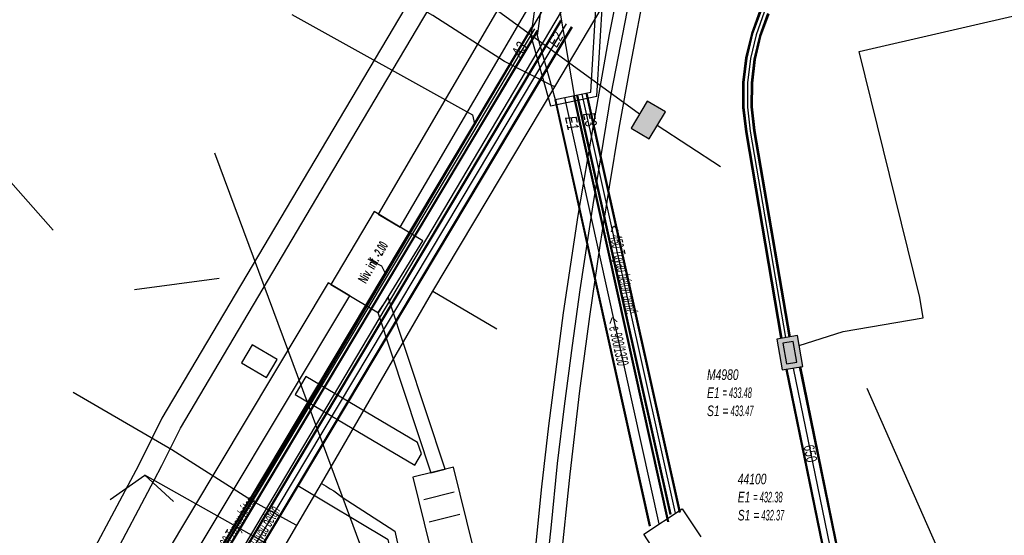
# Model space of a CAD drawing. Header units: metres. Extents: x 2695563 to 2696938, y 1260544 to 1262032.
# Tile 240 of 256: x 2696344 to 2696391, y 1261620 to 1261645. Entities that reach past the tile are written whole.
import ezdxf

# ---------------------------------------------------------------- set-up
doc = ezdxf.new("R2010")
doc.units = ezdxf.units.M
doc.header["$LTSCALE"] = 100
doc.linetypes.add('AUSGEZOGEN', pattern=[0])
doc.linetypes.add('STRICHLINIE2_S3', pattern=[0.25, 0.15, -0.1])
for name, color, linetype in [('CAD_Cadastre des conduites_Ouvrage_Conduite', 200, 'AUSGEZOGEN'), ('Eau portable_Cadastre des conduites_Conduite', 171, 'AUSGEZOGEN'), ('EU_Cadastre des conduites', 24, 'AUSGEZOGEN'), ('EU_Cadastre des conduites – Texte', 7, 'AUSGEZOGEN'), ('EU_Cadastre des conduites_Axe de tracé', 24, 'AUSGEZOGEN'), ('EU_Cadastre des conduites_Ouvrage spécial – Ligne de détail', 24, 'AUSGEZOGEN'), ('EU_Cadastre des conduites_Ouvrage spécial – Polygone de détail', 24, 'AUSGEZOGEN'), ('EU_Cadastre des conduites_Regard normalisé – Texte', 24, 'AUSGEZOGEN'), ('EU_Cadastre des conduites_Regard – Ligne de détail', 24, 'AUSGEZOGEN'), ('EU_Cadastre des conduites_Texte entrée-sortie', 24, 'AUSGEZOGEN'), ('Réseau électrique_Cadastre des conduite_Bord du tracé', 1, 'AUSGEZOGEN'), ('Réseau électrique_Cadastre des conduite_Tronçon de tracé', 1, 'AUSGEZOGEN'), ('Réseau électrique_Cadastre des conduites_Ouvrage_Surface-Ligne-Point', 1, 'AUSGEZOGEN'), ('Réseau électrique_Point altimétrique_Texte', 7, 'AUSGEZOGEN'), ('Télécommunications_SW_Cadastre des conduites_Bord du tracé', 94, 'AUSGEZOGEN'), ('Télécommunications_SW_Cadastre des conduites_Bord du tracé_Texte', 94, 'AUSGEZOGEN'), ('Télécommunications_SW_Cadastre des conduites_Ouvrage', 94, 'AUSGEZOGEN')]:
    doc.layers.add(name, color=color, linetype=linetype)
doc.styles.add('ARIAL', font='arial.ttf')
doc.styles.add('ARIALNARROW', font='ARIALN.TTF')
pattern_1 = [(0, (2703955, 1269100), (4050, 4050), [4050, -4050]), (90, (2703955, 1269100), (-4050, 4050), [4050, -4050])]
pattern_2 = [(0, (2708005, 1273150), (6075, 6075), [6075, -6075]), (90, (2708005, 1273150), (-6075, 6075), [6075, -6075])]

# ---------------------------------------------------------------- blocks, each defined once
blk = doc.blocks.new('COMPLEXOBJECT_1603')
at = {"layer": 'Réseau électrique_Cadastre des conduite_Bord du tracé', "color": 1, "linetype": 'AUSGEZOGEN', "transparency": 33554687}
blk.add_line((6337.745, 11615.16), (6337.702, 11614.09), dxfattribs=at)
for points in [[(6369.752, 11660.383), (6368.012, 11657.287), (6362.225, 11647.532), (6356.215, 11637.382), (6349.482, 11626.016), (6348.584, 11624.204), (6348.23, 11623.526), (6346.162, 11619.639)], [(6347.026, 11619.121), (6349.115, 11623.06), (6349.476, 11623.75), (6350.362, 11625.539), (6357.076, 11636.873), (6363.085, 11647.022), (6368.878, 11656.787), (6370.624, 11659.892), (6369.752, 11660.383)]]:
    blk.add_lwpolyline(points, dxfattribs=at)
for centre, radius, start, end in [((6338.386, 11624.104), 8.967, 265.902, 330.1362), ((6338.153, 11624.41), 10.33, 267.4976, 329.2028)]:
    blk.add_arc(centre, radius, start, end, dxfattribs=at)
blk = doc.blocks.new('COMPLEXOBJECT_1665')
at = {"layer": 'Réseau électrique_Cadastre des conduite_Bord du tracé', "color": 1, "linetype": 'AUSGEZOGEN', "transparency": 33554687}
blk.add_line((6345.292, 11614.062), (6345.763, 11613.044), dxfattribs=at)
blk.add_lwpolyline([(6349.245, 11616.494), (6358.441, 11631.856), (6357.412, 11632.472), (6348.288, 11617.23)], dxfattribs=at)
for centre, radius, start, end in [((6341.381, 11620.761), 7.757, 300.276, 332.9207), ((6342.354, 11619.967), 7.717, 296.2185, 333.2525)]:
    blk.add_arc(centre, radius, start, end, dxfattribs=at)

msp = doc.modelspace()

# ---------------------------------------------------------------- hatches: boundary and pattern name
at = {"layer": 'Réseau électrique_Cadastre des conduite_Bord du tracé', "lineweight": 18, "transparency": 33554687}
h = msp.add_hatch(dxfattribs=at)
h.set_pattern_fill('MUSTER', color=1, scale=6075, style=0, pattern_type=2)
h.set_pattern_definition(pattern_2)
h.paths.add_polyline_path([(2696361.816, 1261634.941), (2696387.511, 1261678.9), (2696386.46, 1261679.52), (2696360.763, 1261635.557)], flags=0)
h = msp.add_hatch(dxfattribs=at)
h.set_pattern_fill('MUSTER', color=1, scale=6075, style=0, pattern_type=2)
h.set_pattern_definition(pattern_2)
h.paths.add_polyline_path([(2696370.722, 1261660.193), (2696368.982, 1261657.097), (2696363.195, 1261647.342), (2696357.185, 1261637.192), (2696350.452, 1261625.826), (2696349.554, 1261624.014), (2696349.2, 1261623.336), (2696347.132, 1261619.449), (2696346.965, 1261619.171), (2696346.789, 1261618.899), (2696346.603, 1261618.633), (2696346.407, 1261618.375), (2696346.202, 1261618.123), (2696345.988, 1261617.88), (2696345.766, 1261617.644), (2696345.535, 1261617.416), (2696345.296, 1261617.197), (2696345.049, 1261616.986), (2696344.795, 1261616.785), (2696344.534, 1261616.593), (2696344.266, 1261616.411), (2696343.991, 1261616.238), (2696343.711, 1261616.076), (2696343.424, 1261615.923), (2696343.133, 1261615.781), (2696342.836, 1261615.65), (2696342.535, 1261615.53), (2696342.23, 1261615.42), (2696341.921, 1261615.322), (2696341.609, 1261615.235), (2696341.293, 1261615.159), (2696340.975, 1261615.095), (2696340.656, 1261615.042), (2696340.334, 1261615.001), (2696340.011, 1261614.971), (2696339.687, 1261614.953), (2696339.363, 1261614.947), (2696339.039, 1261614.953), (2696338.715, 1261614.97), (2696338.672, 1261613.9), (2696339.031, 1261613.891), (2696339.39, 1261613.894), (2696339.748, 1261613.909), (2696340.106, 1261613.937), (2696340.462, 1261613.977), (2696340.817, 1261614.03), (2696341.17, 1261614.095), (2696341.521, 1261614.172), (2696341.868, 1261614.262), (2696342.212, 1261614.363), (2696342.553, 1261614.476), (2696342.889, 1261614.601), (2696343.221, 1261614.738), (2696343.548, 1261614.886), (2696343.869, 1261615.045), (2696344.185, 1261615.216), (2696344.495, 1261615.397), (2696344.798, 1261615.589), (2696345.095, 1261615.791), (2696345.384, 1261616.004), (2696345.665, 1261616.226), (2696345.939, 1261616.458), (2696346.204, 1261616.7), (2696346.461, 1261616.95), (2696346.709, 1261617.209), (2696346.948, 1261617.477), (2696347.178, 1261617.753), (2696347.398, 1261618.037), (2696347.607, 1261618.328), (2696347.807, 1261618.626), (2696347.996, 1261618.931), (2696350.085, 1261622.87), (2696350.446, 1261623.56), (2696351.332, 1261625.349), (2696358.046, 1261636.683), (2696364.055, 1261646.832), (2696369.848, 1261656.597), (2696371.594, 1261659.702)], flags=0)
h = msp.add_hatch(dxfattribs=at)
h.set_pattern_fill('MUSTER', color=1, scale=6075, style=0, pattern_type=2)
h.set_pattern_definition(pattern_2)
h.paths.add_polyline_path([(2696346.733, 1261612.854), (2696346.877, 1261612.927), (2696347.019, 1261613.002), (2696347.159, 1261613.081), (2696347.298, 1261613.162), (2696347.435, 1261613.246), (2696347.57, 1261613.334), (2696347.704, 1261613.423), (2696347.835, 1261613.516), (2696347.965, 1261613.612), (2696348.092, 1261613.71), (2696348.218, 1261613.81), (2696348.341, 1261613.914), (2696348.462, 1261614.02), (2696348.581, 1261614.128), (2696348.698, 1261614.239), (2696348.812, 1261614.352), (2696348.924, 1261614.468), (2696349.033, 1261614.586), (2696349.14, 1261614.706), (2696349.245, 1261614.828), (2696349.347, 1261614.953), (2696349.446, 1261615.079), (2696349.543, 1261615.208), (2696349.637, 1261615.339), (2696349.728, 1261615.471), (2696349.816, 1261615.606), (2696349.902, 1261615.742), (2696349.984, 1261615.88), (2696350.064, 1261616.02), (2696350.141, 1261616.161), (2696350.215, 1261616.304), (2696359.411, 1261631.666), (2696358.382, 1261632.282), (2696349.258, 1261617.04), (2696349.192, 1261616.914), (2696349.124, 1261616.789), (2696349.053, 1261616.665), (2696348.98, 1261616.542), (2696348.905, 1261616.421), (2696348.827, 1261616.301), (2696348.748, 1261616.183), (2696348.666, 1261616.066), (2696348.582, 1261615.951), (2696348.496, 1261615.837), (2696348.408, 1261615.725), (2696348.318, 1261615.615), (2696348.226, 1261615.506), (2696348.132, 1261615.399), (2696348.036, 1261615.293), (2696347.938, 1261615.19), (2696347.838, 1261615.088), (2696347.736, 1261614.988), (2696347.633, 1261614.89), (2696347.528, 1261614.794), (2696347.421, 1261614.7), (2696347.312, 1261614.607), (2696347.201, 1261614.517), (2696347.089, 1261614.429), (2696346.976, 1261614.343), (2696346.86, 1261614.259), (2696346.744, 1261614.177), (2696346.625, 1261614.098), (2696346.506, 1261614.02), (2696346.384, 1261613.945), (2696346.262, 1261613.872)], flags=0)
h = msp.add_hatch(dxfattribs=at)
h.set_pattern_fill('MUSTER', color=1, scale=6075, style=0, pattern_type=2)
h.set_pattern_definition(pattern_2)
h.paths.add_polyline_path([(2696363.963, 1261623.384), (2696361.248, 1261631.596), (2696360.754, 1261630.862), (2696363.281, 1261623.216)], flags=0)
h = msp.add_hatch(dxfattribs=at)
h.set_pattern_fill('MUSTER', color=1, scale=6075, style=0, pattern_type=2)
h.set_pattern_definition(pattern_2)
h.paths.add_polyline_path([(2696355.95, 1261628.619), (2696354.752, 1261629.326), (2696354.244, 1261628.464), (2696355.442, 1261627.758)], flags=0)
h = msp.add_hatch(dxfattribs=at)
h.set_pattern_fill('MUSTER', color=1, scale=6075, style=0, pattern_type=2)
h.set_pattern_definition(pattern_2)
h.paths.add_polyline_path([(2696362.836, 1261624.124), (2696362.647, 1261624.669), (2696357.321, 1261627.81), (2696356.808, 1261626.952), (2696362.518, 1261623.584)], flags=0)
at = {"layer": 'Réseau électrique_Cadastre des conduites_Ouvrage_Surface-Ligne-Point', "lineweight": 18, "transparency": 33554687}
h = msp.add_hatch(dxfattribs=at)
h.set_pattern_fill('MUSTER', color=1, scale=4050, style=0, pattern_type=2)
h.set_pattern_definition(pattern_1)
h.paths.add_polyline_path([(2696360.786, 1261630.842), (2696362.902, 1261634.287), (2696360.572, 1261635.677), (2696358.51, 1261632.205)], flags=0)
h = msp.add_hatch(dxfattribs=at)
h.set_pattern_fill('MUSTER', color=1, scale=4050, style=0, pattern_type=2)
h.set_pattern_definition(pattern_1)
h.paths.add_polyline_path([(2696364.027, 1261616.499), (2696365.969, 1261616.978), (2696364.363, 1261623.483), (2696362.421, 1261623.004)], flags=0)
at = {"layer": 'Télécommunications_SW_Cadastre des conduites_Ouvrage', "transparency": 33554687}
for points in [[(2696372.837, 1261639.661), (2696373.697, 1261639.15), (2696374.463, 1261640.44), (2696373.603, 1261640.951)], [(2696380.763, 1261629.773), (2696379.778, 1261629.598), (2696380.04, 1261628.122), (2696381.025, 1261628.296)], [(2696380.56, 1261629.483), (2696380.068, 1261629.396), (2696380.243, 1261628.411), (2696380.735, 1261628.499)]]:
    msp.add_hatch(color=7, dxfattribs=at).paths.add_polyline_path(points)

# ---------------------------------------------------------------- linework, layer by layer
at = {"layer": 'CAD_Cadastre des conduites_Ouvrage_Conduite', "color": 200, "linetype": 'AUSGEZOGEN', "transparency": 33554687}
for points in [[(2696411.257, 1261656.245), (2696403.908, 1261654.529), (2696371.227, 1261649.726), (2696342.973, 1261602.087), (2696302.705, 1261627.741), (2696298.927, 1261621.786)], [(2696410.624, 1261655.276), (2696404.057, 1261653.742), (2696371.721, 1261648.99), (2696343.239, 1261600.969), (2696302.951, 1261626.635), (2696299.603, 1261621.357)]]:
    msp.add_lwpolyline(points, dxfattribs=at)
at = {"layer": 'Eau portable_Cadastre des conduites_Conduite', "color": 7, "linetype": 'AUSGEZOGEN', "transparency": 33554687}
for p, q in [((2696363.37, 1261631.877), (2696366.42, 1261630.089)), ((2696358.057, 1261622.715), (2696358.287, 1261622.574)), ((2696358.287, 1261622.574), (2696358.483, 1261622.454)), ((2696358.483, 1261622.454), (2696358.646, 1261622.354)), ((2696358.646, 1261622.354), (2696359.044, 1261622.053))]:
    msp.add_line(p, q, dxfattribs=at)
for points in [[(2696358.057, 1261622.715), (2696363.37, 1261631.877), (2696369.186, 1261641.62), (2696375.864, 1261652.884), (2696377.387, 1261655.416)], [(2696366.79, 1261642.835), (2696363.372, 1261645.029), (2696358.343, 1261647.912)], [(2696369.186, 1261641.62), (2696368.99, 1261641.719), (2696366.79, 1261642.835)], [(2696354.722, 1261621.89), (2696350.922, 1261624.318), (2696346.221, 1261627.046)], [(2696352.555, 1261613.305), (2696356.878, 1261620.707), (2696358.057, 1261622.715)], [(2696356.878, 1261620.707), (2696356.685, 1261620.813), (2696354.722, 1261621.89)], [(2696359.044, 1261622.053), (2696361.56, 1261620.44), (2696362.173, 1261617.657)]]:
    msp.add_lwpolyline(points, dxfattribs=at)
at = {"layer": 'EU_Cadastre des conduites', "linetype": 'AUSGEZOGEN', "transparency": 33554687}
for p, q in [((2696349.157, 1261610.793), (2696369.476, 1261644.799)), ((2696349.174, 1261610.783), (2696369.493, 1261644.789)), ((2696349.192, 1261610.772), (2696369.511, 1261644.778)), ((2696349.672, 1261610.486), (2696369.991, 1261644.492)), ((2696349.69, 1261610.475), (2696370.009, 1261644.481)), ((2696349.707, 1261610.465), (2696370.026, 1261644.471)), ((2696368.082, 1261644.475), (2696365.072, 1261639.43)), ((2696368.099, 1261644.465), (2696365.089, 1261639.42)), ((2696368.116, 1261644.455), (2696365.106, 1261639.41)), ((2696368.34, 1261644.321), (2696365.33, 1261639.276)), ((2696368.357, 1261644.311), (2696365.347, 1261639.266)), ((2696368.374, 1261644.301), (2696365.364, 1261639.256)), ((2696373.71, 1261620.679), (2696369.205, 1261641.013)), ((2696373.73, 1261620.684), (2696369.225, 1261641.018)), ((2696373.749, 1261620.688), (2696369.244, 1261641.022)), ((2696374.589, 1261620.874), (2696370.084, 1261641.208)), ((2696374.608, 1261620.878), (2696370.103, 1261641.212)), ((2696374.628, 1261620.883), (2696370.123, 1261641.217)), ((2696374.7, 1261621.233), (2696370.247, 1261641.22)), ((2696374.722, 1261621.238), (2696370.269, 1261641.225)), ((2696374.744, 1261621.243), (2696370.291, 1261641.23)), ((2696375.14, 1261621.331), (2696370.687, 1261641.318)), ((2696375.162, 1261621.336), (2696370.709, 1261641.323)), ((2696375.184, 1261621.341), (2696370.731, 1261641.328)), ((2696365.072, 1261639.43), (2696343.932, 1261604.086)), ((2696365.089, 1261639.42), (2696343.949, 1261604.076)), ((2696365.106, 1261639.41), (2696343.966, 1261604.066)), ((2696365.33, 1261639.276), (2696344.19, 1261603.932)), ((2696365.347, 1261639.266), (2696344.207, 1261603.922)), ((2696365.364, 1261639.256), (2696344.224, 1261603.912))]:
    msp.add_line(p, q, dxfattribs=at)
at = {"layer": 'EU_Cadastre des conduites', "color": 255, "transparency": 33554687}
for p, q in [((2696349.432, 1261610.629), (2696369.751, 1261644.635)), ((2696368.228, 1261644.388), (2696365.218, 1261639.343)), ((2696374.169, 1261620.781), (2696369.664, 1261641.115)), ((2696374.942, 1261621.287), (2696370.489, 1261641.274)), ((2696365.218, 1261639.343), (2696344.078, 1261603.999))]:
    msp.add_line(p, q, dxfattribs=at)
at = {"layer": 'EU_Cadastre des conduites', "color": 24, "linetype": 'AUSGEZOGEN', "transparency": 33554687}
msp.add_line((2696353.179, 1261632.49), (2696349.145, 1261631.942), dxfattribs=at)
for points in [[(2696368.828, 1261618.825), (2696369.014, 1261620.58), (2696369.321, 1261623.659), (2696369.658, 1261626.399), (2696370.027, 1261629.293), (2696370.395, 1261631.942), (2696371.013, 1261635.994), (2696371.892, 1261641.351), (2696372.869, 1261646.361)], [(2696356.65, 1261645.08), (2696365.267, 1261640.298), (2696365.353, 1261639.86)], [(2696360.274, 1261633.423), (2696360.918, 1261633.096), (2696361.094, 1261632.74)], [(2696361.548, 1261618.831), (2696361.239, 1261620.027), (2696356.931, 1261622.599)]]:
    msp.add_lwpolyline(points, dxfattribs=at)
at = {"layer": 'EU_Cadastre des conduites_Axe de tracé', "color": 24, "linetype": 'AUSGEZOGEN', "transparency": 33554687}
for points in [[(2696368.208, 1261618.908), (2696368.579, 1261622.557), (2696368.913, 1261625.457), (2696369.599, 1261630.854), (2696370.307, 1261635.496), (2696371.055, 1261639.876), (2696371.804, 1261644.13), (2696372.573, 1261648.011)], [(2696369.455, 1261618.766), (2696369.925, 1261623.16), (2696370.389, 1261627.135), (2696370.854, 1261630.67), (2696371.361, 1261634.052), (2696371.797, 1261636.861), (2696372.261, 1261639.651), (2696372.809, 1261642.718), (2696373.526, 1261646.497)]]:
    msp.add_lwpolyline(points, dxfattribs=at)
at = {"layer": 'EU_Cadastre des conduites_Ouvrage spécial – Ligne de détail', "color": 24, "linetype": 'STRICHLINIE2_S3', "transparency": 33554687}
msp.add_line((2696370.133, 1261641.208), (2696369.3, 1261646.059), dxfattribs=at)
at = {"layer": 'EU_Cadastre des conduites_Ouvrage spécial – Polygone de détail', "color": 24, "linetype": 'STRICHLINIE2_S3', "transparency": 33554687}
for points in [[(2696368.426, 1261646.842), (2696368.04, 1261644.06), (2696368.98, 1261640.72), (2696371.192, 1261641.186), (2696371.503, 1261646.348), (2696370.332, 1261647.053), (2696369.731, 1261646.055), (2696368.426, 1261646.842)], [(2696370.418, 1261646.71), (2696369.816, 1261645.712), (2696368.668, 1261646.404), (2696368.346, 1261644.081), (2696369.206, 1261641.023), (2696370.903, 1261641.38), (2696371.196, 1261646.241), (2696370.418, 1261646.71)]]:
    msp.add_lwpolyline(points, close=True, dxfattribs=at)
at = {"layer": 'EU_Cadastre des conduites_Regard – Ligne de détail', "color": 24, "linetype": 'STRICHLINIE2_S3', "transparency": 33554687}
for p, q in [((2696373.433, 1261620.298), (2696375.272, 1261621.504)), ((2696375.272, 1261621.504), (2696376.15, 1261620.166)), ((2696374.31, 1261618.96), (2696373.433, 1261620.298))]:
    msp.add_line(p, q, dxfattribs=at)
at = {"layer": 'Réseau électrique_Cadastre des conduite_Bord du tracé', "color": 1, "linetype": 'AUSGEZOGEN', "transparency": 33554687}
for points in [[(2696361.816, 1261634.941), (2696387.511, 1261678.9), (2696386.46, 1261679.52), (2696360.763, 1261635.557), (2696361.816, 1261634.941)], [(2696363.963, 1261623.384), (2696361.248, 1261631.596), (2696360.754, 1261630.862), (2696363.281, 1261623.216), (2696363.963, 1261623.384)], [(2696355.95, 1261628.619), (2696354.752, 1261629.326), (2696354.244, 1261628.464), (2696355.442, 1261627.758), (2696355.95, 1261628.619)], [(2696362.836, 1261624.124), (2696362.647, 1261624.669), (2696357.321, 1261627.81), (2696356.808, 1261626.952), (2696362.518, 1261623.584), (2696362.836, 1261624.124)]]:
    msp.add_lwpolyline(points, close=True, dxfattribs=at)
at = {"layer": 'Réseau électrique_Cadastre des conduite_Tronçon de tracé', "color": 1, "linetype": 'AUSGEZOGEN', "transparency": 33554687}
for p, q in [((2696360.104, 1261619.287), (2696357.633, 1261625.94)), ((2696347.981, 1261621.945), (2696349.643, 1261623.103)), ((2696359.932, 1261617.327), (2696349.643, 1261623.103)), ((2696351.004, 1261621.849), (2696349.643, 1261623.103))]:
    msp.add_line(p, q, dxfattribs=at)
at = {"layer": 'Réseau électrique_Cadastre des conduites_Ouvrage_Surface-Ligne-Point', "color": 1, "linetype": 'AUSGEZOGEN', "transparency": 33554687}
for p, q in [((2696357.633, 1261625.94), (2696352.979, 1261638.466)), ((2696393.223, 1261606.524), (2696384.086, 1261627.24))]:
    msp.add_line(p, q, dxfattribs=at)
at = {"layer": 'Réseau électrique_Cadastre des conduites_Ouvrage_Surface-Ligne-Point', "color": 1, "linetype": 'STRICHLINIE2_S3', "transparency": 33554687}
for p, q in [((2696362.94, 1261621.947), (2696364.396, 1261622.307)), ((2696363.203, 1261620.879), (2696364.66, 1261621.239))]:
    msp.add_line(p, q, dxfattribs=at)
at = {"layer": 'Réseau électrique_Cadastre des conduites_Ouvrage_Surface-Ligne-Point', "color": 1, "linetype": 'AUSGEZOGEN', "transparency": 33554687}
for points in [[(2696360.786, 1261630.842), (2696362.902, 1261634.287), (2696360.572, 1261635.677), (2696358.51, 1261632.205), (2696360.786, 1261630.842)], [(2696364.027, 1261616.499), (2696365.969, 1261616.978), (2696364.363, 1261623.483), (2696362.421, 1261623.004), (2696364.027, 1261616.499)]]:
    msp.add_lwpolyline(points, close=True, dxfattribs=at)
at = {"layer": 'Télécommunications_SW_Cadastre des conduites_Bord du tracé', "color": 94, "linetype": 'AUSGEZOGEN', "transparency": 33554687}
for p, q in [((2696373.234, 1261640.329), (2696362.286, 1261648.289)), ((2696377.09, 1261637.804), (2696374.069, 1261639.777))]:
    msp.add_line(p, q, dxfattribs=at)
at = {"layer": 'Télécommunications_SW_Cadastre des conduites_Bord du tracé', "linetype": 'AUSGEZOGEN', "transparency": 33554687}
for p, q in [((2696378.969, 1261645.284), (2696378.564, 1261644.168)), ((2696378.998, 1261645.271), (2696378.595, 1261644.159)), ((2696379.028, 1261645.258), (2696378.626, 1261644.15)), ((2696379.337, 1261645.126), (2696378.948, 1261644.053)), ((2696379.366, 1261645.113), (2696378.979, 1261644.044)), ((2696379.396, 1261645.1), (2696379.009, 1261644.035)), ((2696378.564, 1261644.168), (2696378.29, 1261643.013)), ((2696378.595, 1261644.159), (2696378.322, 1261643.008)), ((2696378.626, 1261644.15), (2696378.353, 1261643.002)), ((2696378.948, 1261644.053), (2696378.685, 1261642.943)), ((2696378.979, 1261644.044), (2696378.716, 1261642.938)), ((2696379.009, 1261644.035), (2696378.748, 1261642.932)), ((2696378.29, 1261643.013), (2696378.15, 1261641.835)), ((2696378.322, 1261643.008), (2696378.182, 1261641.833)), ((2696378.353, 1261643.002), (2696378.214, 1261641.831)), ((2696378.685, 1261642.943), (2696378.55, 1261641.811)), ((2696378.716, 1261642.938), (2696378.582, 1261641.809)), ((2696378.748, 1261642.932), (2696378.614, 1261641.807)), ((2696378.15, 1261641.835), (2696378.147, 1261640.648)), ((2696378.182, 1261641.833), (2696378.179, 1261640.65)), ((2696378.214, 1261641.831), (2696378.211, 1261640.652)), ((2696378.55, 1261641.811), (2696378.547, 1261640.67)), ((2696378.582, 1261641.809), (2696378.579, 1261640.672)), ((2696378.614, 1261641.807), (2696378.611, 1261640.673)), ((2696378.147, 1261640.648), (2696378.278, 1261639.475)), ((2696378.179, 1261640.65), (2696378.31, 1261639.48)), ((2696378.211, 1261640.652), (2696378.342, 1261639.484)), ((2696378.547, 1261640.67), (2696378.674, 1261639.532)), ((2696378.579, 1261640.672), (2696378.706, 1261639.536)), ((2696378.611, 1261640.673), (2696378.738, 1261639.541)), ((2696378.278, 1261639.475), (2696379.962, 1261629.633)), ((2696378.31, 1261639.48), (2696379.994, 1261629.638)), ((2696378.342, 1261639.484), (2696380.025, 1261629.644)), ((2696378.674, 1261639.532), (2696380.357, 1261629.7)), ((2696378.706, 1261639.536), (2696380.388, 1261629.706)), ((2696378.738, 1261639.541), (2696380.42, 1261629.711)), ((2696380.902, 1261628.285), (2696384.265, 1261611.894)), ((2696380.214, 1261628.143), (2696383.577, 1261611.752)), ((2696380.24, 1261628.149), (2696383.603, 1261611.758)), ((2696380.265, 1261628.154), (2696383.628, 1261611.763)), ((2696380.851, 1261628.274), (2696384.214, 1261611.883)), ((2696380.876, 1261628.279), (2696384.239, 1261611.888))]:
    msp.add_line(p, q, dxfattribs=at)
at = {"layer": 'Télécommunications_SW_Cadastre des conduites_Bord du tracé', "color": 255, "transparency": 33554687}
for p, q in [((2696379.182, 1261645.192), (2696378.787, 1261644.101)), ((2696378.787, 1261644.101), (2696378.519, 1261642.973)), ((2696378.519, 1261642.973), (2696378.382, 1261641.821)), ((2696378.382, 1261641.821), (2696378.379, 1261640.661)), ((2696378.379, 1261640.661), (2696378.508, 1261639.508)), ((2696378.508, 1261639.508), (2696380.191, 1261629.672)), ((2696380.558, 1261628.214), (2696383.921, 1261611.823))]:
    msp.add_line(p, q, dxfattribs=at)
at = {"layer": 'Télécommunications_SW_Cadastre des conduites_Bord du tracé', "color": 94, "linetype": 'AUSGEZOGEN', "transparency": 33554687}
for points in [[(2696380.848, 1261629.295), (2696382.94, 1261629.95), (2696386.76, 1261630.61), (2696386.6, 1261631.58), (2696383.7, 1261643.32), (2696429.93, 1261653.981), (2696428.63, 1261659.24), (2696422.99, 1261667.72), (2696413.57, 1261688.64), (2696456.67, 1261707.21)], [(2696337.514, 1261643.593), (2696341.554, 1261638.973), (2696345.258, 1261634.783)]]:
    msp.add_lwpolyline(points, dxfattribs=at)
at = {"layer": 'Télécommunications_SW_Cadastre des conduites_Ouvrage', "color": 94, "transparency": 33554687}
for points in [[(2696372.837, 1261639.661), (2696373.697, 1261639.15), (2696374.463, 1261640.44), (2696373.603, 1261640.951), (2696372.837, 1261639.661)], [(2696380.763, 1261629.773), (2696379.778, 1261629.598), (2696380.04, 1261628.122), (2696381.025, 1261628.296), (2696380.763, 1261629.773)], [(2696380.56, 1261629.483), (2696380.068, 1261629.396), (2696380.243, 1261628.411), (2696380.735, 1261628.499), (2696380.56, 1261629.483)]]:
    msp.add_lwpolyline(points, close=True, dxfattribs=at)

# ---------------------------------------------------------------- block references
at = {"layer": 'Réseau électrique_Cadastre des conduite_Bord du tracé', "color": 1, "linetype": 'AUSGEZOGEN', "lineweight": -3, "transparency": 33554687}
for name in ['COMPLEXOBJECT_1603', 'COMPLEXOBJECT_1665']:
    msp.add_blockref(name, (2690000.97, 1249999.81), dxfattribs=at)

# ---------------------------------------------------------------- texts
at = {"layer": 'EU_Cadastre des conduites – Texte', "color": 24, "transparency": 33554687, "char_height": 0.55705, "width": 6, "attachment_point": 5, "style": 'ARIAL'}
for s, insert, rotation in [('\\A1;{\\fArial|b0|i1|c0|p34;\\W0.7;< \\W0.49;450 Tuyau béton armé}', (2696372.352, 1261632.907), 281.5443), ('\\A1;{\\fArial|i1|b0;\\H0.557054;\\W0.700000;\\C24;< \\W0.490000;e 900/1350}\\P', (2696372.195, 1261629.504), 282.5829), ('\\A1;{\\fArial|b0|i1|c0|p34;\\W0.7;< \\W0.49;300 Tuyau béton}', (2696353.977, 1261620.534), 59.5449), ('\\A1;{\\fArial|b0|i1|c0|p34;\\W0.7;> \\W0.49;600 Tuyau béton}', (2696355.109, 1261620.096), 59.7132)]:
    msp.add_mtext(s, dxfattribs=dict(at, insert=insert, rotation=rotation))
at = {"layer": 'EU_Cadastre des conduites_Regard normalisé – Texte', "color": 24, "transparency": 33554687, "char_height": 0.50641, "attachment_point": 1, "line_spacing_factor": 1.024096, "style": 'ARIAL'}
for s, insert, width in [('\\A1;{\\fArial|b0|i1|c0|p34;\\W0.69641;M4980}\\P{\\fArial|b0|i1|c0|p34;\\H0.99721x;\\W0.69641;E1 \\W0.48749;= 433.48}\\P{\\fArial|b0|i1|c0|p34;\\H0.99721x;\\W0.69641;S1 =\\W0.48749; 433.47}', (2696376.45, 1261628.155), 2.82211), ('\\A1;{\\fArial|b0|i1|c0|p34;\\W0.69641;44100}\\P{\\fArial|b0|i1|c0|p34;\\H0.99721x;\\W0.69641;E1 \\W0.48749;= 432.38}\\P{\\fArial|b0|i1|c0|p34;\\H0.99721x;\\W0.69641;S1 =\\W0.48749; 432.37}', (2696377.916, 1261623.176), 2.81891)]:
    msp.add_mtext(s, dxfattribs=dict(at, insert=insert, width=width))
at = {"layer": 'EU_Cadastre des conduites_Texte entrée-sortie', "color": 24, "transparency": 33554687, "char_height": 0.55705, "attachment_point": 7, "style": 'ARIAL'}
for s, insert, width, rotation in [('\\A1;{\\fArial|i1|b0;\\H0.557054;\\W0.700000;\\C24;E2}\\P', (2696369.285, 1261643.468), 0.86376, 59.1408), ('\\A1;{\\fArial|i1|b0;\\H0.557054;\\W0.700000;\\C24;A3}\\P', (2696367.575, 1261642.965), 0.86376, 59.1147), ('\\A1;{\\fArial|i1|b0;\\H0.557054;\\W0.700000;\\C24;E1}\\P', (2696369.67, 1261640.167), 0.85544, 282.492), ('\\A1;{\\fArial|i1|b0;\\H0.557054;\\W0.700000;\\C24;E3}\\P', (2696370.518, 1261640.336), 0.86376, 282.5595)]:
    msp.add_mtext(s, dxfattribs=dict(at, insert=insert, width=width, rotation=rotation))
at = {"layer": 'Réseau électrique_Point altimétrique_Texte', "color": 1, "transparency": 33554687, "insert": (2696360.52, 1261633.258), "char_height": 0.45675, "width": 6, "attachment_point": 5, "rotation": 59.8374, "style": 'ARIALNARROW'}
msp.add_mtext('\\A1;{\\fArial Narrow|b1|i0|c0|p34;\\H1x;\\W0.7;Niv. inf. \\W0.49;-2.00}', dxfattribs=at)
at = {"layer": 'Télécommunications_SW_Cadastre des conduites_Bord du tracé_Texte', "color": 94, "transparency": 33554687, "insert": (2696381.369, 1261624.205), "char_height": 0.50638, "width": 1.28184, "attachment_point": 5, "rotation": 281.4435, "style": 'ARIAL'}
msp.add_mtext('\\W0.70; 650 ', dxfattribs=at)

doc.saveas('drawing.dxf')
